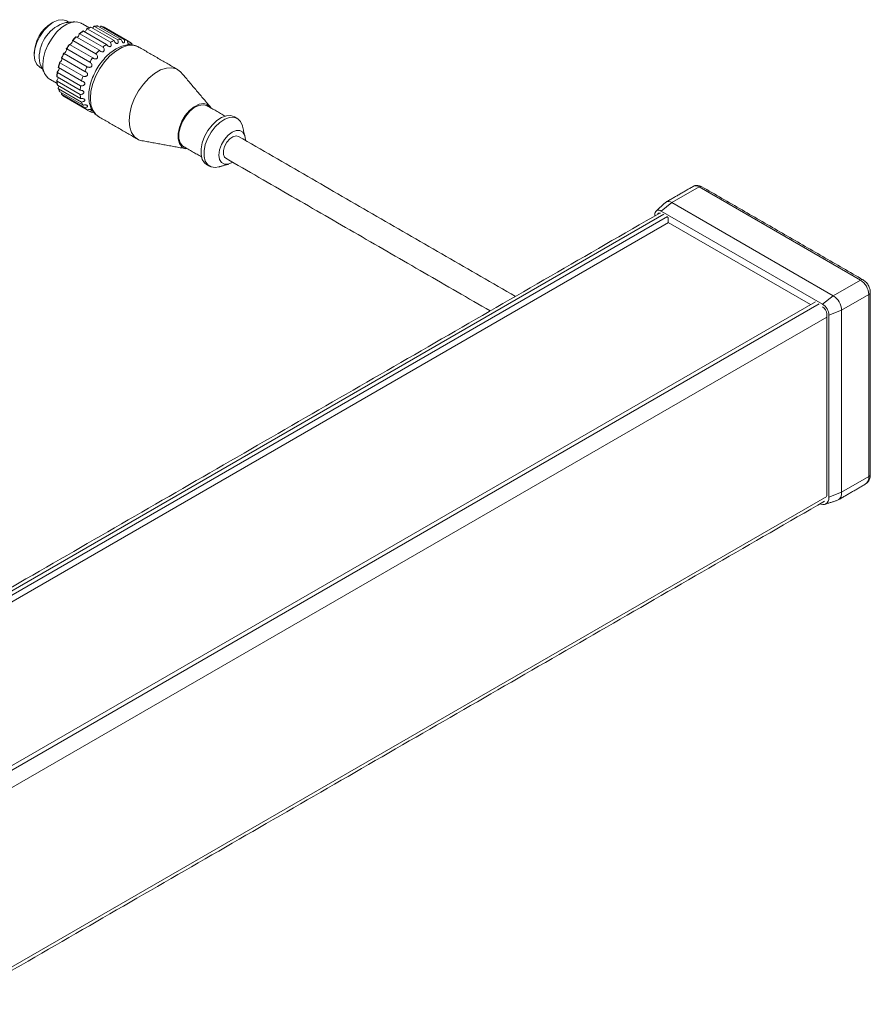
# Model space of a CAD drawing. Header units: millimetres. Extents: x 25 to 384, y 33 to 282.
# Tile 2 of 6: x 100 to 180, y 36 to 128. Entities that reach past the tile are written whole.
import ezdxf

# ---------------------------------------------------------------- set-up
doc = ezdxf.new("R2010")
doc.units = ezdxf.units.MM

msp = doc.modelspace()

# ---------------------------------------------------------------- linework, layer by layer
at = {"color": 7, "linetype": 'Continuous', "lineweight": 15}
for p, q in [((106.7568, 127.0167), (108.9135, 125.7717)), ((109.2509, 125.9152), (107.0942, 127.1602)), ((107.4355, 127.2516), (109.5922, 126.0066)), ((109.9067, 126.0377), (107.75, 127.2828)), ((107.9358, 127.2076), (107.9185, 127.1855)), ((108.056, 127.2554), (110.2127, 126.0104)), ((110.4827, 125.927), (108.326, 127.172)), ((105.4102, 125.9321), (107.5669, 124.687)), ((107.8814, 125.019), (105.7247, 126.264)), ((106.066, 126.5666), (108.2227, 125.3216)), ((108.5601, 125.5677), (106.4034, 126.8127)), ((110.4827, 125.9269), (110.7325, 125.7827)), ((104.8342, 125.1562), (106.9909, 123.9112)), ((107.2609, 124.3063), (105.1042, 125.5514)), ((104.3772, 124.2921), (106.5338, 123.047)), ((106.741, 123.4784), (104.5843, 124.7235)), ((104.0702, 123.3984), (106.2269, 122.1534)), ((106.3572, 122.5917), (104.2005, 123.8367)), ((103.9344, 122.5361), (106.091, 121.2911)), ((106.1355, 121.7064), (103.9788, 122.9515)), ((106.091, 120.8831), (103.9344, 122.1281)), ((103.9788, 121.7641), (106.1355, 120.5191)), ((106.2269, 120.1777), (104.0702, 121.4227)), ((104.2005, 121.1348), (106.3572, 119.8898)), ((104.369, 121.0376), (104.3584, 121.0115)), ((106.5338, 119.6384), (104.3772, 120.8835)), ((104.5843, 120.6913), (106.741, 119.4462)), ((106.7452, 119.4438), (104.8342, 120.547)), ((106.9909, 119.3019), (106.7577, 119.4366)), ((163.8734, 112.2573), (161.3405, 110.795)), ((178.9348, 103.5625), (163.8734, 112.2573)), ((160.3379, 110.0121), (161.3405, 110.795)), ((161.3405, 110.795), (176.4018, 102.1003)), ((160.5854, 109.7059), (79.056, 62.64)), ((79.4096, 62.4359), (160.9389, 109.5018)), ((159.7369, 109.665), (159.7369, 109.5542)), ((175.3993, 101.3174), (160.3379, 110.0121)), ((160.9389, 109.4202), (160.9743, 109.3998)), ((160.9743, 109.3998), (160.9743, 108.9507)), ((79.94, 62.1297), (161.0097, 108.9302)), ((160.9743, 108.9507), (174.2678, 101.2765)), ((178.9348, 103.5625), (176.4018, 102.1003)), ((176.4018, 102.1003), (175.3993, 101.3174)), ((179.7126, 102.2153), (177.1796, 100.753)), ((179.7126, 85.2312), (179.7126, 102.2153)), ((93.1981, 54.4759), (174.7275, 101.5418)), ((93.5517, 54.2718), (175.0811, 101.3377)), ((175.3893, 101.0782), (175.3993, 101.0724)), ((175.7882, 100.3988), (175.7882, 83.4147)), ((177.1796, 100.753), (176.0003, 100.2763)), ((176.0003, 83.2923), (176.0003, 100.2763)), ((177.1796, 100.753), (177.1796, 83.769)), ((175.7882, 100.113), (94.2588, 53.0471)), ((179.7126, 85.2312), (177.1796, 83.769)), ((177.1796, 83.769), (176.0003, 83.2923)), ((94.2588, 36.308), (175.7882, 83.3739))]:
    msp.add_line(p, q, dxfattribs=at)
at = {"color": 7, "linetype": 'Continuous', "lineweight": 15, "flags": 128}
for points in [[(104.8248, 127.7595), (104.4588, 127.8725), (104.0324, 127.8303), (103.5749, 127.6357), (103.1174, 127.302), (102.691, 126.852), (102.3249, 126.3162), (102.044, 125.7312), (101.8674, 125.137), (101.8071, 124.5738), (101.8674, 124.0803), (102.044, 123.6899), (102.3249, 123.4293), (102.325, 123.4292)], [(106.2283, 127.5266), (106.1842, 127.5506), (105.7891, 127.6622), (105.3368, 127.6264), (104.8518, 127.4451), (104.3601, 127.1282), (103.8882, 126.6927), (103.4616, 126.1621), (103.1034, 125.5649), (102.8327, 124.9335), (102.6643, 124.3018), (102.6071, 123.7038)], [(111.5662, 125.3111), (111.4657, 125.3632), (111.0172, 125.4806), (110.5108, 125.4486), (109.9686, 125.2687), (109.4142, 124.9486), (108.872, 124.5025), (108.3656, 123.9498), (107.9171, 123.3146), (107.5462, 122.6248), (107.269, 121.9104), (107.0977, 121.2027), (107.0397, 120.5326), (107.0977, 119.9294), (107.269, 119.4195), (107.5462, 119.0252), (107.8165, 118.8157)], [(102.4181, 123.5694), (102.327, 123.8149), (102.2668, 124.3085)], [(111.8596, 116.5716), (111.541, 116.6715), (111.1701, 116.9331), (110.8929, 117.3275), (110.7216, 117.8374), (110.6637, 118.4406), (110.7216, 119.1107), (110.8929, 119.8184), (111.1701, 120.5327), (111.541, 121.2226), (111.9895, 121.8578), (112.4959, 122.4105), (113.0381, 122.8566), (113.5925, 123.1766), (114.1347, 123.3565), (114.6411, 123.3885), (115.0896, 123.2712), (115.4605, 123.0096), (115.5314, 122.9321)], [(118.3131, 119.6265), (118.2502, 119.7209), (117.9688, 119.9579), (117.6044, 120.0446), (117.1841, 119.9745), (116.7391, 119.7527), (116.3024, 119.3958), (115.9063, 118.9302), (115.5803, 118.3905), (115.3486, 117.8166), (115.2282, 117.2512), (115.2282, 116.7361), (115.3486, 116.3096), (115.5803, 116.0033), (115.9063, 115.8399), (116.1133, 115.8158)], [(117.9507, 119.8356), (117.9126, 119.8562), (117.5665, 119.9385), (117.1673, 119.8719), (116.7447, 119.6612), (116.3299, 119.3223), (115.9537, 118.88), (115.6441, 118.3674), (115.424, 117.8223), (115.3097, 117.2853), (115.3097, 116.796), (115.424, 116.3909), (115.6441, 116.1), (115.7509, 116.025)], [(120.4717, 118.8133), (120.1599, 118.9218), (119.7469, 118.9078), (119.2986, 118.7477), (118.8431, 118.4516), (118.409, 118.0382), (118.0237, 117.5333), (117.7112, 116.9687), (117.4914, 116.38), (117.3778, 115.8039), (117.3778, 115.2769), (117.4914, 114.8319), (117.7112, 114.497), (117.8969, 114.3532)], [(119.0242, 114.1248), (118.6919, 114.0699), (118.3065, 114.1299), (117.9941, 114.3337), (117.7742, 114.6686), (117.6607, 115.1136), (117.6607, 115.6407), (117.7742, 116.2167), (117.9941, 116.8055), (118.3065, 117.37), (118.6919, 117.8749), (119.1259, 118.2884), (119.5815, 118.5844), (120.0298, 118.7445), (120.4428, 118.7585), (120.7944, 118.6255), (121.0627, 118.354), (121.2307, 117.961), (121.2332, 117.9513)], [(121.5091, 116.5979), (121.5103, 116.6606), (121.4501, 117.0648), (121.2754, 117.3599), (121.0033, 117.517), (120.6604, 117.5208), (120.2803, 117.3709), (119.9002, 117.082), (119.5573, 116.6823), (119.2852, 116.2109), (119.1105, 115.7141), (119.0503, 115.2405), (119.1105, 114.8363), (119.2852, 114.5412), (119.5573, 114.3841), (119.9002, 114.3803), (120.2803, 114.5302), (120.3342, 114.5627)], [(120.8678, 116.9681), (120.6506, 117.0232), (120.357, 116.9501), (120.0529, 116.7421), (119.7796, 116.4271), (119.5739, 116.0478), (119.4636, 115.6554), (119.4636, 115.3028), (119.5739, 115.0377), (119.6929, 114.9329)], [(175.1699, 82.6787), (175.232, 82.6547), (175.411, 82.614), (175.5761, 82.6206), (175.7207, 82.6742), (175.8394, 82.7727), (175.9277, 82.9124), (175.982, 83.0878), (176.0003, 83.2923)]]:
    msp.add_lwpolyline(points, dxfattribs=at)
at = {"color": 7, "linetype": 'Continuous', "lineweight": 15}
for centre, radius, start, end in [((105.1946, 124.6593), 3.3895, 122.010682, 177.994695), ((105.6714, 124.3311), 3.4047, 105.700957, 180.379412), ((106.3162, 127.0719), 0.3682, 300.588957, 343.48227), ((108.0467, 124.452), 2.8708, 109.376471, 116.699772), ((106.9786, 127.3768), 0.3939, 310.769366, 333.30186), ((107.7732, 125.4441), 1.8388, 90.723096, 100.581124), ((107.8046, 125.9623), 1.3173, 66.68191, 78.997428), ((109.6024, 122.2756), 5.5627, 134.194212, 138.904851), ((105.6469, 126.5665), 0.3525, 290.737347, 353.33388), ((108.7303, 123.2679), 4.2403, 123.281019, 128.926658), ((109.9299, 124.1991), 1.8388, 90.723096, 100.581124), ((109.9613, 124.7173), 1.3173, 66.68191, 78.997428), ((104.4688, 125.0787), 0.3392, 288.228315, 11.771685), ((110.0637, 121.8544), 6.2084, 143.344685, 147.961441), ((110.2325, 121.7571), 6.3793, 143.503364, 147.802762), ((105.0419, 125.8772), 0.3191, 277.404956, 5.0059), ((111.7591, 121.0306), 5.5627, 134.194212, 138.904851), ((110.8869, 122.0229), 4.2403, 123.281019, 128.926658), ((110.2033, 123.207), 2.8708, 109.376471, 116.699772), ((109.9454, 124.7263), 1.3174, 40.99285, 53.307371), ((104.0638, 124.1831), 0.3191, 294.996403, 22.592237), ((110.0588, 121.8454), 6.2087, 152.038563, 156.655188), ((110.2274, 121.7479), 6.3795, 152.197237, 156.496513), ((112.3891, 120.5121), 6.3793, 143.503364, 147.802762), ((104.0624, 123.5349), 1.4651, 173.380109, 235.307711), ((103.7693, 123.3145), 0.3525, 306.665713, 9.273814), ((109.4638, 122.0341), 5.5634, 161.094767, 165.805007), ((112.3841, 120.5028), 6.3795, 152.197237, 156.496513), ((103.6593, 122.4849), 0.3752, 316.936198, 359.003328), ((108.1685, 122.2933), 4.2411, 171.07197, 176.716825), ((111.6205, 120.7891), 5.5634, 161.094767, 165.805007), ((106.8012, 122.2933), 2.8716, 183.297, 190.618982), ((103.7333, 121.7559), 0.3939, 326.698059, 349.241467), ((105.8049, 122.0341), 1.8392, 199.412652, 209.268931), ((110.3252, 121.0482), 4.2411, 171.07197, 176.716825), ((105.3715, 121.7476), 1.3174, 220.99285, 233.307371), ((108.9578, 121.0482), 2.8716, 183.297, 190.618982), ((107.9616, 120.789), 1.8392, 199.412652, 209.268931), ((107.5282, 120.5026), 1.3174, 220.99285, 233.307371), ((107.5123, 120.5116), 1.3173, 246.68191, 258.997428), ((163.5512, 111.8075), 0.5533, 54.382423, 114.307119), ((164.0199, 112.0528), 0.2515, 65.692881, 125.617577), ((161.0283, 110.3837), 0.5163, 52.803998, 125.80999), ((160.1033, 109.7245), 0.3712, 50.796715, 189.214037), ((160.1731, 109.6073), 0.2143, 65.413346, 156.574947), ((179.0799, 103.3717), 0.2397, 64.024568, 127.255301), ((178.0239, 102.1384), 1.6905, 2.605478, 57.394522), ((175.4909, 100.6762), 1.6905, 2.605478, 57.394522), ((179.62, 102.4363), 0.2397, 292.736638, 355.967524), ((174.6954, 100.2169), 1.3063, 2.605478, 57.394522), ((174.9438, 100.3604), 0.8452, 2.605478, 57.394522), ((178.9286, 85.1447), 0.7888, 305.013333, 6.298848), ((179.6088, 85.4603), 0.2515, 294.374658, 354.305201), ((176.454, 83.6639), 0.7332, 293.14613, 8.242455)]:
    msp.add_arc(centre, radius, start, end, dxfattribs=at)
for points in [[(103.5746, 127.6355), (103.3979, 127.5335)], [(105.587, 127.6641), (104.75, 127.6087)], [(105.0514, 127.6287), (104.8248, 127.7595)], [(106.9333, 127.1196), (106.2283, 127.5266)], [(115.1902, 123.219), (111.5662, 125.3111)], [(101.8071, 124.7779), (101.8071, 124.5738)], [(104.3495, 124.3146), (104.3584, 124.3057)], [(102.325, 123.4292), (102.5516, 123.2984)], [(102.4181, 123.5694), (102.7888, 122.8169)], [(103.2285, 122.3303), (103.9312, 121.9247)], [(118.2197, 119.7591), (115.5314, 122.9321)], [(119.6151, 118.8748), (117.9507, 119.8356)], [(107.8165, 118.8157), (111.4405, 116.7237)], [(120.7545, 118.65), (120.4717, 118.8133)], [(121.4733, 116.985), (121.2332, 117.9513)], [(146.7237, 102.0418), (120.8678, 116.9681)], [(111.8596, 116.5716), (115.9517, 115.8304)], [(115.7509, 116.025), (117.4153, 115.0642)], [(119.6929, 114.9329), (144.3735, 100.6851)], [(117.8969, 114.3532), (118.1797, 114.1899)], [(119.0242, 114.1248), (119.9811, 114.4001)], [(163.3235, 112.3117), (160.7905, 110.8495)], [(179.1848, 103.5873), (164.1234, 112.282)], [(160.7262, 110.8024), (159.8633, 110.0178)], [(160.1943, 109.8183), (78.7631, 62.8091)], [(179.8591, 85.4353), (179.8591, 102.4194)], [(176.8482, 83.0364), (179.3812, 84.4987)], [(94.2353, 35.9562), (175.581, 82.9161)], [(175.6312, 82.6347), (176.7422, 82.9897)]]:
    msp.add_open_spline(points, degree=1, dxfattribs=at)
for points, knots in [([(106.7568, 127.0167), (106.7488, 127.0204), (106.7329, 127.0277), (106.711, 127.0255), (106.6924, 127.0128), (106.6784, 126.992), (106.672, 126.9748), (106.6692, 126.9672)], [0, 0, 0, 0, 0.211121, 0.4228837, 0.6335762, 0.8384875, 1, 1, 1, 1]), ([(107.0622, 127.1717), (106.9711, 127.1376), (106.8482, 127.0918), (106.7245, 127.0304), (106.6926, 127.0145)], [0, 0, 0, 0, 0.7417877, 1, 1, 1, 1]), ([(107.0479, 127.1654), (107.0503, 127.1666), (107.059, 127.1709), (107.076, 127.1689), (107.089, 127.1627), (107.0942, 127.1602)], [0, 0, 0, 0, 0.1843298, 0.6743279, 1, 1, 1, 1]), ([(107.4355, 127.2516), (107.4274, 127.2552), (107.4111, 127.2624), (107.3861, 127.2591), (107.363, 127.2453), (107.3441, 127.2241), (107.3346, 127.2072), (107.3304, 127.1998)], [0, 0, 0, 0, 0.21112097, 0.42288369, 0.63357616, 0.8384875, 1, 1, 1, 1]), ([(107.7315, 127.2915), (107.6459, 127.2882), (107.5305, 127.2838), (107.4112, 127.2624), (107.3804, 127.2569)], [0, 0, 0, 0, 0.7418149, 1, 1, 1, 1]), ([(107.7175, 127.2902), (107.723, 127.2904), (107.7342, 127.2908), (107.7447, 127.2855), (107.75, 127.2828)], [0, 0, 0, 0, 0.4924771, 1, 1, 1, 1]), ([(108.056, 127.2554), (108.0477, 127.259), (108.031, 127.2661), (108.0031, 127.2628), (107.9761, 127.2496), (107.953, 127.2296), (107.941, 127.2143), (107.9358, 127.2076)], [0, 0, 0, 0, 0.211121, 0.4228837, 0.6335762, 0.8384875, 1, 1, 1, 1]), ([(105.6917, 126.285), (105.6064, 126.1999), (105.4913, 126.0851), (105.3814, 125.9599), (105.353, 125.9275)], [0, 0, 0, 0, 0.74168837, 1, 1, 1, 1]), ([(105.4102, 125.9321), (105.4027, 125.9361), (105.3876, 125.9441), (105.3718, 125.9468), (105.3623, 125.9405), (105.3588, 125.9257), (105.3595, 125.9113), (105.3598, 125.905)], [0, 0, 0, 0, 0.211121, 0.4228837, 0.6335762, 0.8384875, 1, 1, 1, 1]), ([(105.6794, 126.2723), (105.6794, 126.2726), (105.68, 126.2757), (105.6908, 126.2767), (105.7069, 126.2733), (105.7196, 126.2666), (105.7247, 126.264)], [0, 0, 0, 0, 0.0454256, 0.3979132, 0.7596052, 1, 1, 1, 1]), ([(106.066, 126.5666), (106.0583, 126.5704), (106.0428, 126.5781), (106.024, 126.5779), (106.01, 126.5677), (106.0013, 126.5491), (105.9983, 126.5328), (105.997, 126.5256)], [0, 0, 0, 0, 0.211121, 0.4228837, 0.6335762, 0.8384875, 1, 1, 1, 1]), ([(106.3681, 126.8272), (106.2771, 126.7655), (106.1543, 126.6823), (106.0337, 126.5856), (106.0026, 126.5607)], [0, 0, 0, 0, 0.74173532, 1, 1, 1, 1]), ([(106.3542, 126.8174), (106.3582, 126.8195), (106.367, 126.8242), (106.3855, 126.8217), (106.3983, 126.8153), (106.4034, 126.8127)], [0, 0, 0, 0, 0.33309858, 0.73372671, 1, 1, 1, 1]), ([(109.2509, 125.9152), (109.2756, 125.866), (109.3175, 125.7826), (109.3995, 125.6958), (109.4667, 125.6517), (109.5232, 125.6361), (109.5687, 125.6439), (109.6049, 125.6737), (109.6308, 125.7292), (109.6388, 125.8235), (109.6219, 125.9227), (109.599, 125.9873), (109.5922, 126.0066)], [0, 0, 0, 0, 0.1747784, 0.2962564, 0.3841626, 0.4533574, 0.5229186, 0.5848512, 0.6655471, 0.777449, 0.9335288, 1, 1, 1, 1]), ([(109.9067, 126.0377), (109.9244, 125.9864), (109.9544, 125.8994), (110.0195, 125.7971), (110.075, 125.7373), (110.1234, 125.7057), (110.1639, 125.6982), (110.1979, 125.7129), (110.2247, 125.7535), (110.2389, 125.8339), (110.2319, 125.9267), (110.2171, 125.9911), (110.2127, 126.0104)], [0, 0, 0, 0, 0.1747784, 0.2962564, 0.3841626, 0.4533574, 0.5229186, 0.5848512, 0.6655471, 0.777449, 0.9335288, 1, 1, 1, 1]), ([(110.4827, 125.927), (110.494, 125.8759), (110.5133, 125.7894), (110.5609, 125.6765), (110.6031, 125.6036), (110.6411, 125.5577), (110.6739, 125.5354), (110.7027, 125.5344), (110.727, 125.5582), (110.7433, 125.6211), (110.7431, 125.7032), (110.735, 125.7644), (110.7325, 125.7827)], [0, 0, 0, 0, 0.17477844, 0.29625642, 0.38416261, 0.45335739, 0.52291861, 0.58485118, 0.66554712, 0.77744895, 0.93352879, 1, 1, 1, 1]), ([(104.8342, 125.1562), (104.8268, 125.1605), (104.812, 125.169), (104.7989, 125.1752), (104.7935, 125.1738), (104.7949, 125.1642), (104.7991, 125.1529), (104.8009, 125.1479)], [0, 0, 0, 0, 0.211121, 0.4228837, 0.6335762, 0.8384875, 1, 1, 1, 1]), ([(105.0665, 125.566), (105.0655, 125.5667), (105.0631, 125.5683), (105.0721, 125.5667), (105.0867, 125.561), (105.0992, 125.5541), (105.1042, 125.5514)], [0, 0, 0, 0, 0.223711, 0.5103646, 0.8045036, 1, 1, 1, 1]), ([(105.083, 125.5608), (105.0829, 125.5608), (105.0755, 125.5625), (105.0712, 125.564), (105.067, 125.5655)], [0, 0, 0, 0, 0.0172041, 1, 1, 1, 1]), ([(111.5657, 125.292), (111.5215, 125.3233), (111.3479, 125.4461), (110.974, 125.5293), (110.4807, 125.5377), (109.9605, 125.4117), (109.4278, 125.163), (108.8979, 124.7925), (108.3949, 124.3162), (107.9397, 123.7551), (107.5494, 123.1321), (107.2376, 122.4697), (107.0162, 121.7911), (106.895, 121.1186), (106.8832, 120.4742), (106.9844, 119.9008), (107.1912, 119.423), (107.4729, 119.0422), (107.7273, 118.8829), (107.8507, 118.8056)], [0, 0, 0, 0, 0.0196231, 0.077106, 0.1345413, 0.1939958, 0.2560542, 0.3197198, 0.383682, 0.4474509, 0.511073, 0.5747245, 0.6385718, 0.7028249, 0.7676907, 0.8331794, 0.891462, 0.9473337, 1, 1, 1, 1]), ([(107.8814, 125.019), (107.9202, 124.9805), (107.986, 124.9154), (108.0951, 124.8696), (108.1776, 124.8612), (108.2417, 124.8775), (108.2883, 124.9131), (108.3196, 124.9672), (108.3335, 125.0434), (108.3185, 125.1512), (108.2756, 125.2488), (108.2349, 125.3048), (108.2227, 125.3216)], [0, 0, 0, 0, 0.1747784, 0.2962564, 0.3841626, 0.4533574, 0.5229186, 0.5848512, 0.6655471, 0.777449, 0.9335288, 1, 1, 1, 1]), ([(108.5601, 125.5677), (108.592, 125.5229), (108.6461, 125.447), (108.7431, 125.3794), (108.8195, 125.3529), (108.8814, 125.3536), (108.929, 125.3761), (108.9643, 125.4193), (108.9857, 125.487), (108.9838, 125.5907), (108.9547, 125.6915), (108.9229, 125.7532), (108.9135, 125.7717)], [0, 0, 0, 0, 0.17477844, 0.29625642, 0.38416261, 0.45335739, 0.52291861, 0.58485118, 0.66554712, 0.77744895, 0.93352879, 1, 1, 1, 1]), ([(104.3772, 124.2921), (104.3699, 124.2966), (104.3553, 124.3056), (104.3446, 124.3154), (104.3418, 124.3201), (104.3449, 124.3178), (104.3457, 124.3173)], [0, 0, 0, 0, 0.2999204, 0.6007525, 0.9000641, 1, 1, 1, 1]), ([(104.5749, 124.7565), (104.5748, 124.7565), (104.5663, 124.7551), (104.5536, 124.7525), (104.548, 124.7481), (104.5538, 124.7418), (104.5671, 124.7335), (104.5794, 124.7263), (104.5843, 124.7235)], [0, 0, 0, 0, 0.0041771, 0.2427994, 0.4529929, 0.6549816, 0.8622447, 1, 1, 1, 1]), ([(107.2609, 124.3063), (107.3059, 124.2759), (107.3821, 124.2242), (107.4995, 124.201), (107.5847, 124.2101), (107.6478, 124.2403), (107.6903, 124.2865), (107.7147, 124.3482), (107.7184, 124.4287), (107.6883, 124.535), (107.6311, 124.6248), (107.5817, 124.6727), (107.5669, 124.687)], [0, 0, 0, 0, 0.1747784, 0.2962564, 0.3841626, 0.4533574, 0.5229186, 0.5848512, 0.6655471, 0.777449, 0.9335288, 1, 1, 1, 1]), ([(104.1758, 123.8885), (104.1374, 123.7714), (104.0857, 123.6135), (104.0458, 123.4569), (104.0355, 123.4164)], [0, 0, 0, 0, 0.7415715, 1, 1, 1, 1]), ([(104.0702, 123.3984), (104.0631, 123.4031), (104.0489, 123.4125), (104.0393, 123.426), (104.0404, 123.431), (104.0409, 123.4331)], [0, 0, 0, 0, 0.3709333, 0.7429941, 1, 1, 1, 1]), ([(104.1986, 123.8939), (104.1985, 123.8938), (104.1895, 123.8895), (104.1755, 123.8812), (104.1675, 123.8695), (104.1713, 123.8581), (104.1835, 123.8471), (104.1956, 123.8396), (104.2005, 123.8367)], [0, 0, 0, 0, 0.0041771, 0.2427994, 0.4529929, 0.6549816, 0.8622447, 1, 1, 1, 1]), ([(106.741, 123.4784), (106.7909, 123.4569), (106.8755, 123.4203), (106.9971, 123.4192), (107.0813, 123.4439), (107.14, 123.4854), (107.1758, 123.5388), (107.191, 123.6044), (107.1826, 123.6847), (107.1362, 123.7841), (107.065, 123.862), (107.0079, 123.8999), (106.9909, 123.9112)], [0, 0, 0, 0, 0.1747784, 0.2962564, 0.3841626, 0.4533574, 0.5229186, 0.5848512, 0.6655471, 0.777449, 0.9335288, 1, 1, 1, 1]), ([(103.9522, 123.0093), (103.9364, 122.8965), (103.915, 122.7443), (103.9064, 122.5975), (103.9041, 122.5595)], [0, 0, 0, 0, 0.7415244, 1, 1, 1, 1]), ([(103.9344, 122.5361), (103.9273, 122.5411), (103.9133, 122.551), (103.9045, 122.5664), (103.9059, 122.5737), (103.9064, 122.5759)], [0, 0, 0, 0, 0.4105508, 0.8223495, 1, 1, 1, 1]), ([(103.9798, 123.0317), (103.9797, 123.0316), (103.9708, 123.0246), (103.9567, 123.011), (103.9477, 122.9925), (103.9505, 122.9759), (103.9619, 122.9622), (103.9739, 122.9545), (103.9788, 122.9515)], [0, 0, 0, 0, 0.0041771, 0.2427994, 0.4529929, 0.6549816, 0.8622447, 1, 1, 1, 1]), ([(106.3572, 122.5917), (106.4105, 122.5794), (106.5008, 122.5585), (106.6219, 122.5774), (106.7016, 122.6149), (106.7531, 122.6642), (106.7798, 122.7212), (106.784, 122.7865), (106.7624, 122.8621), (106.6998, 122.9497), (106.6159, 123.0124), (106.5527, 123.0391), (106.5338, 123.047)], [0, 0, 0, 0, 0.1747784, 0.2962564, 0.3841626, 0.4533574, 0.5229186, 0.5848512, 0.6655471, 0.777449, 0.9335288, 1, 1, 1, 1]), ([(103.9041, 122.1848), (103.9121, 122.0835), (103.9229, 121.9468), (103.9467, 121.8191), (103.9528, 121.7861)], [0, 0, 0, 0, 0.7414715, 1, 1, 1, 1]), ([(103.9334, 122.2287), (103.9333, 122.2286), (103.9251, 122.2194), (103.912, 122.2014), (103.9036, 122.1767), (103.9062, 122.1555), (103.9175, 122.1392), (103.9295, 122.1313), (103.9344, 122.1281)], [0, 0, 0, 0, 0.0041771, 0.2427994, 0.4529929, 0.6549816, 0.8622447, 1, 1, 1, 1]), ([(103.9788, 121.7641), (103.9714, 121.7693), (103.9569, 121.7797), (103.9523, 121.7941), (103.95, 121.8013)], [0, 0, 0, 0, 0.5030794, 1, 1, 1, 1]), ([(104.0381, 121.4679), (104.0702, 121.3846), (104.1134, 121.2723), (104.1692, 121.1723), (104.1836, 121.1465)], [0, 0, 0, 0, 0.7414443, 1, 1, 1, 1]), ([(104.0625, 121.5397), (104.0624, 121.5395), (104.0555, 121.5287), (104.0445, 121.5074), (104.038, 121.4777), (104.0417, 121.4527), (104.0533, 121.4342), (104.0654, 121.426), (104.0702, 121.4227)], [0, 0, 0, 0, 0.0041771, 0.2427994, 0.4529929, 0.6549816, 0.8622447, 1, 1, 1, 1]), ([(106.1355, 121.7064), (106.1904, 121.7032), (106.2836, 121.6977), (106.3997, 121.7332), (106.4715, 121.7795), (106.5133, 121.8327), (106.5293, 121.8893), (106.5216, 121.9504), (106.4865, 122.017), (106.4087, 122.0887), (106.3144, 122.134), (106.247, 122.1489), (106.2269, 122.1534)], [0, 0, 0, 0, 0.1747784, 0.2962564, 0.3841626, 0.4533574, 0.5229186, 0.5848512, 0.6655471, 0.777449, 0.9335288, 1, 1, 1, 1]), ([(104.2005, 121.1348), (104.1926, 121.1399), (104.1826, 121.1464), (104.1787, 121.1567), (104.1778, 121.1589)], [0, 0, 0, 0, 0.7832832, 1, 1, 1, 1]), ([(104.3584, 121.0115), (104.3583, 121.0113), (104.3532, 120.9997), (104.3453, 120.9763), (104.342, 120.9432), (104.3476, 120.9153), (104.3601, 120.8952), (104.3723, 120.8868), (104.3772, 120.8835)], [0, 0, 0, 0, 0.0041771, 0.2427994, 0.4529929, 0.6549816, 0.8622447, 1, 1, 1, 1]), ([(106.091, 120.8831), (106.1458, 120.888), (106.2386, 120.8965), (106.3456, 120.9439), (106.4067, 120.9948), (106.4371, 121.0476), (106.4414, 121.0998), (106.4216, 121.1528), (106.3737, 121.207), (106.2829, 121.2597), (106.1811, 121.2865), (106.1117, 121.2901), (106.091, 121.2911)], [0, 0, 0, 0, 0.17477844, 0.29625642, 0.38416261, 0.45335739, 0.52291861, 0.58485118, 0.66554712, 0.77744895, 0.93352879, 1, 1, 1, 1]), ([(106.2269, 120.1777), (106.2796, 120.1895), (106.3689, 120.2094), (106.4631, 120.2635), (106.5116, 120.3141), (106.5296, 120.3623), (106.522, 120.4066), (106.4908, 120.4483), (106.4318, 120.4873), (106.331, 120.5192), (106.225, 120.5277), (106.1561, 120.5211), (106.1355, 120.5191)], [0, 0, 0, 0, 0.1747784, 0.2962564, 0.3841626, 0.4533574, 0.5229186, 0.5848512, 0.6655471, 0.777449, 0.9335288, 1, 1, 1, 1]), ([(106.5338, 119.6384), (106.5827, 119.6551), (106.6656, 119.6832), (106.7444, 119.7381), (106.7791, 119.7839), (106.7844, 119.8235), (106.7657, 119.8567), (106.7245, 119.8847), (106.6566, 119.9069), (106.5495, 119.9177), (106.4432, 119.9094), (106.3769, 119.8943), (106.3572, 119.8898)], [0, 0, 0, 0, 0.1747784, 0.2962564, 0.3841626, 0.4533574, 0.5229186, 0.5848512, 0.6655471, 0.777449, 0.9335288, 1, 1, 1, 1]), ([(106.9909, 119.3019), (107.0345, 119.3213), (107.1085, 119.354), (107.1702, 119.4037), (107.1909, 119.4403), (107.1843, 119.4681), (107.1559, 119.4878), (107.1068, 119.5006), (107.0331, 119.5053), (106.9238, 119.4962), (106.8207, 119.4736), (106.7593, 119.4525), (106.741, 119.4462)], [0, 0, 0, 0, 0.1747784, 0.2962564, 0.3841626, 0.4533574, 0.5229186, 0.5848512, 0.6655471, 0.777449, 0.9335288, 1, 1, 1, 1]), ([(164.1234, 112.282), (164.052, 112.3175), (163.8898, 112.398), (163.6204, 112.4155), (163.4083, 112.3789), (163.3324, 112.3133), (163.3264, 112.3082)], [0, 0, 0, 0, 0.2820973, 0.6407795, 0.9715798, 1, 1, 1, 1]), ([(179.8591, 102.4194), (179.8545, 102.4938), (179.8426, 102.6899), (179.7256, 103.0111), (179.5034, 103.3566), (179.2928, 103.5091), (179.1848, 103.5873)], [0, 0, 0, 0, 0.1646796, 0.4336202, 0.7096, 1, 1, 1, 1]), ([(179.3619, 84.509), (179.43, 84.5456), (179.5991, 84.6364), (179.7652, 84.9046), (179.8496, 85.1852), (179.8566, 85.3696), (179.8591, 85.4353)], [0, 0, 0, 0, 0.2089113, 0.5184039, 0.8283776, 1, 1, 1, 1])]:
    msp.add_open_spline(points, degree=3, knots=knots, dxfattribs=at)

doc.saveas('drawing.dxf')
